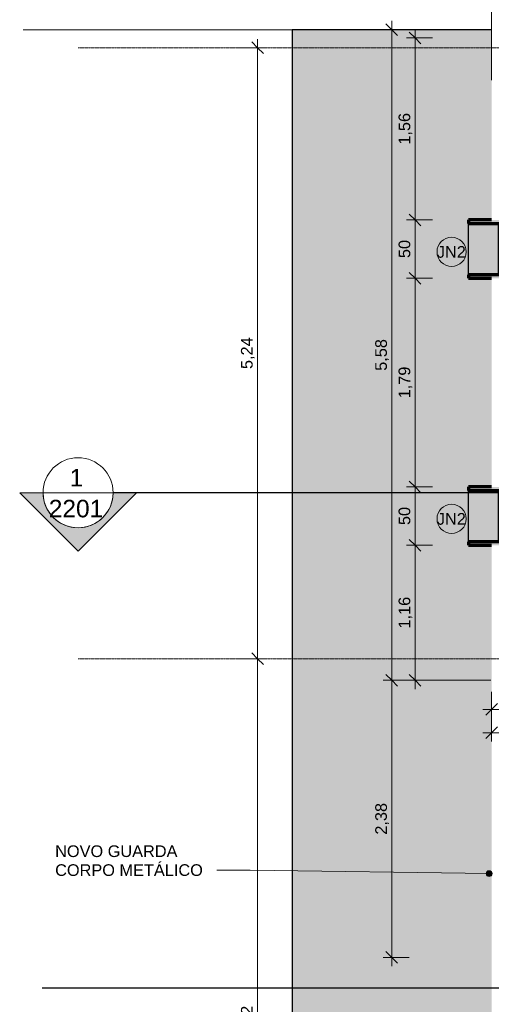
# Model space of a CAD drawing. Header units: millimetres. Extents: x -34108 to 9838, y -21919 to 4394.
# Tile 5 of 36: x -34108 to -30069, y -8870 to -433. Entities that reach past the tile are written whole.
import ezdxf

# ---------------------------------------------------------------- set-up
doc = ezdxf.new("R2010")
doc.units = ezdxf.units.MM
doc.linetypes.add('_Traço - ponto', pattern=[16, 12, -2, 0, -2])
for name, color, linetype, lineweight in [('A-ANNO-DIMS', 211, 'Continuous', 9), ('A-ANNO-DIMS-50', 211, 'Continuous', 9), ('A-FLOR', 192, 'Continuous', 18), ('A-FLOR-PATT', 8, 'Continuous', 25), ('A-GLAZ', 151, 'Continuous', 18), ('A-GLAZ-IDEN', 152, 'Continuous', 9), ('G-ANNO-SYMB', 111, 'Continuous', 9), ('G-ANNO-TEXT', 231, 'Continuous', 9), ('S-GRID', 1, 'Continuous', 9)]:
    doc.layers.add(name, color=color, linetype=linetype, lineweight=lineweight)
doc.styles.add('Arial_3', font='arial.ttf', dxfattribs={"height": 150})
doc.styles.add('Arial_4', font='arial.ttf', dxfattribs={"height": 100})
doc.dimstyles.new('Diagonal_-_2_0mm_Arial', dxfattribs={"dimscale": 304.8, "dimtxt": 102.02594, "dimasz": 0.328084, "dimexe": 0.246063, "dimexo": 0.0625, "dimgap": 0.024606, "dimtad": 1, "dimlfac": 0.001, "dimrnd": 0.01, "dimzin": 0, "dimdsep": 46, "dimtxsty": 'Arial_4', "dimblk1": 'OBLIQUE', "dimblk2": 'OBLIQUE', "dimsah": 1, "dimcen": 0.09, "dimdle": 0.246063, "dimadec": 0, "dimazin": 0, "dimtfac": 1, "dimtdec": 4, "dimtix": 1, "dimtmove": 0, "dimatfit": 3, "dimfxl": 0.492126, "dimfxlon": 1, "dimtvp": 1, "dimtolj": 1, "dimtzin": 0, "dimarcsym": 2})
doc.dimstyles.new('Diagonal_-_2_0mm_Arial_1', dxfattribs={"dimscale": 304.8, "dimtxt": 102.02594, "dimasz": 0.328084, "dimexe": 0.246063, "dimexo": 0.0625, "dimgap": 0.024606, "dimtad": 1, "dimdec": 0, "dimlfac": 0.1, "dimdsep": 46, "dimtxsty": 'Arial_4', "dimblk1": 'OBLIQUE', "dimblk2": 'OBLIQUE', "dimsah": 1, "dimcen": 0.09, "dimdle": 0.246063, "dimadec": 0, "dimazin": 0, "dimtfac": 1, "dimtdec": 4, "dimtix": 1, "dimtmove": 0, "dimatfit": 3, "dimfxl": 0.492126, "dimfxlon": 1, "dimtvp": 1, "dimtolj": 1, "dimtzin": 0, "dimarcsym": 2})

# ---------------------------------------------------------------- blocks, each defined once
blk = doc.blocks.new('Janela branca translucida - JN2 - Janela branca translucida-4332272-PLANTA TÉRREO - MANTER _ CONSTRUIR')
at = {"layer": 'A-GLAZ', "lineweight": 25}
h = blk.add_hatch(color=173, dxfattribs=at)
h.paths.add_polyline_path([(-250, 78.75), (-250, -108.75), (-220, -108.75), (-220, 276.35), (-250, 276.35), (-250, 187.02)], flags=0)
h.paths.add_polyline_path([(220, 276.35), (220, -108.75), (250, -108.75), (250, 276.35)], flags=0)
h = blk.add_hatch(color=254, dxfattribs=at)
h.paths.add_polyline_path([(-220, 0), (-220, -108.75), (220, -108.75), (220, 0)], flags=0)
h.paths.add_polyline_path([(-220, 276.35), (-220, 15), (220, 15), (220, 276.35)], flags=0)
blk.add_hatch(color=173, dxfattribs=at).paths.add_polyline_path([(-220, 0), (220, 0), (220, 15), (-220, 15)], flags=0)
at = {"layer": 'A-GLAZ', "color": 7, "lineweight": 70}
for p, q in [((-250, 276.35), (-250, 78.75)), ((-220, 276.35), (-250, 276.35)), ((-220, -108.75), (-220, 276.35)), ((250, 276.35), (220, 276.35)), ((220, 276.35), (220, -108.75)), ((250, 78.75), (250, 276.35)), ((-220, 15), (-220, 0)), ((220, 15), (-220, 15)), ((-220, 0), (220, 0)), ((220, 0), (220, 15)), ((-250, -78.75), (-250, -108.75)), ((250, -108.75), (250, -78.75)), ((-250, -108.75), (-220, -108.75)), ((220, -108.75), (250, -108.75))]:
    blk.add_line(p, q, dxfattribs=at)
at = {"layer": 'A-GLAZ', "color": 5, "lineweight": 25}
for p, q in [((-220, 276.35), (220, 276.35)), ((-220, 0), (220, 0)), ((220, -108.75), (-220, -108.75))]:
    blk.add_line(p, q, dxfattribs=at)
blk = doc.blocks.new('Section - M_Section head ABNT-2836546-PLANTA TÉRREO - MANTER _ CONSTRUIR')
at = {"layer": 'G-ANNO-SYMB'}
h = blk.add_hatch(color=256, dxfattribs=at)
edge = h.paths.add_edge_path(flags=0)
edge.add_line((-6, 10), (4, 0))
edge.add_line((4, 0), (0, 0))
edge.add_arc((-6, 0), 6, 0, 180)
edge.add_line((-12, 0), (-16, 0))
edge.add_line((-16, 0), (-6, 10))
for p, q in [((-16, 0), (-6, 10)), ((-6, 10), (-16, 0)), ((4, 0), (-6, 10)), ((4, 0), (-6, 10)), ((0, 0), (4, 0)), ((-16, 0), (-12, 0))]:
    blk.add_line(p, q, dxfattribs=at)
for start, end in [(360, 180), (0, 180), (180, 0)]:
    blk.add_arc((-6, 0), 6, start, end, dxfattribs=at)
blk = doc.blocks.new('DIMBLOCK2-PLANTA TÉRREO - MANTER _ CONSTRUIR')
at = {"layer": 'A-ANNO-DIMS-50', "lineweight": 18}
for p, q in [((-32071, -5908.5), (-32121, -5858.5)), ((-32071, -5908.5), (-32021, -5958.5)), ((-32071, -12128.5), (-32121, -12078.5)), ((-32071, -12128.5), (-32021, -12178.5))]:
    blk.add_line(p, q, dxfattribs=at)
at = {"layer": 'A-ANNO-DIMS-50'}
for p, q in [((-32221, -5908.5), (-31996, -5908.5)), ((-32071, -5908.5), (-32221, -5908.5)), ((-32071, -12128.5), (-32071, -5908.5)), ((-32221, -12128.5), (-31996, -12128.5)), ((-32071, -12128.5), (-32221, -12128.5))]:
    blk.add_line(p, q, dxfattribs=at)
at = {"layer": 'A-ANNO-DIMS-50', "color": 0, "insert": (-32213, -9154.2), "char_height": 100, "width": 325.653, "attachment_point": 1, "rotation": 90, "line_spacing_factor": 0.941778, "style": 'Arial_4'}
blk.add_mtext('6,22', dxfattribs=at)
blk = doc.blocks.new('_Oblique')
at = {"color": 0, "linetype": 'ByBlock', "lineweight": -2}
blk.add_line((-0.5, -0.5), (0.5, 0.5), dxfattribs=at)
blk = doc.blocks.new('DIMBLOCK3-PLANTA TÉRREO - MANTER _ CONSTRUIR')
at = {"layer": 'A-ANNO-DIMS-50'}
for p, q in [((-32221, -673.5), (-31996, -673.5)), ((-32071, -673.5), (-32221, -673.5)), ((-32071, -5908.5), (-32071, -598.5)), ((-32221, -5908.5), (-31996, -5908.5)), ((-32071, -5908.5), (-32221, -5908.5))]:
    blk.add_line(p, q, dxfattribs=at)
at = {"layer": 'A-ANNO-DIMS-50', "lineweight": 18}
for p, q in [((-32071, -673.5), (-32121, -623.5)), ((-32071, -673.5), (-32021, -723.5)), ((-32071, -5908.5), (-32121, -5858.5)), ((-32071, -5908.5), (-32021, -5958.5))]:
    blk.add_line(p, q, dxfattribs=at)
at = {"layer": 'A-ANNO-DIMS-50', "color": 0, "insert": (-32213, -3426.7), "char_height": 100, "width": 325.653, "attachment_point": 1, "rotation": 90, "line_spacing_factor": 0.941778, "style": 'Arial_4'}
blk.add_mtext('5,24', dxfattribs=at)
blk = doc.blocks.new('DIMBLOCK84-PLANTA TÉRREO - MANTER _ CONSTRUIR')
at = {"layer": 'A-ANNO-DIMS-50', "lineweight": 18}
for p, q in [((-30921.1, -518.5), (-30971.1, -468.5)), ((-30921.1, -518.5), (-30871.1, -568.5)), ((-30921.1, -6093.5), (-30971.1, -6043.5)), ((-30921.1, -6093.5), (-30871.1, -6143.5))]:
    blk.add_line(p, q, dxfattribs=at)
at = {"layer": 'A-ANNO-DIMS-50'}
for p, q in [((-30921.1, -443.5), (-30921.1, -6168.5)), ((-30771.1, -518.5), (-30996.1, -518.5)), ((-30921.1, -518.5), (-30771.1, -518.5)), ((-30071.9, -6093.5), (-30996.1, -6093.5)), ((-30921.1, -6093.5), (-30071.9, -6093.5))]:
    blk.add_line(p, q, dxfattribs=at)
at = {"layer": 'A-ANNO-DIMS-50', "color": 0, "insert": (-31063.1, -3441.7), "char_height": 100, "width": 325.653, "attachment_point": 1, "rotation": 90, "line_spacing_factor": 0.941778, "style": 'Arial_4'}
blk.add_mtext('5,58', dxfattribs=at)
blk = doc.blocks.new('DIMBLOCK85-PLANTA TÉRREO - MANTER _ CONSTRUIR')
at = {"layer": 'A-ANNO-DIMS-50', "lineweight": 18}
for p, q in [((-30721.1, -4936), (-30771.1, -4886)), ((-30721.1, -4936), (-30671.1, -4986)), ((-30721.1, -6093.5), (-30771.1, -6043.5)), ((-30721.1, -6093.5), (-30671.1, -6143.5))]:
    blk.add_line(p, q, dxfattribs=at)
at = {"layer": 'A-ANNO-DIMS-50'}
for p, q in [((-30571.1, -4936), (-30796.1, -4936)), ((-30721.1, -6168.5), (-30721.1, -4936)), ((-30721.1, -4936), (-30571.1, -4936)), ((-30571.1, -6093.5), (-30796.1, -6093.5)), ((-30721.1, -6093.5), (-30571.1, -6093.5))]:
    blk.add_line(p, q, dxfattribs=at)
at = {"layer": 'A-ANNO-DIMS-50', "color": 0, "insert": (-30863.1, -5650.4), "char_height": 100, "width": 325.653, "attachment_point": 1, "rotation": 90, "line_spacing_factor": 0.941778, "style": 'Arial_4'}
blk.add_mtext('1,16', dxfattribs=at)
blk = doc.blocks.new('DIMBLOCK86-PLANTA TÉRREO - MANTER _ CONSTRUIR')
at = {"layer": 'A-ANNO-DIMS-50', "lineweight": 18}
for p, q in [((-30721.1, -4436), (-30771.1, -4386)), ((-30721.1, -4436), (-30671.1, -4486)), ((-30721.1, -4936), (-30771.1, -4886)), ((-30721.1, -4936), (-30671.1, -4986))]:
    blk.add_line(p, q, dxfattribs=at)
at = {"layer": 'A-ANNO-DIMS-50'}
for p, q in [((-30571.1, -4436), (-30796.1, -4436)), ((-30721.1, -4936), (-30721.1, -4436)), ((-30721.1, -4436), (-30571.1, -4436)), ((-30571.1, -4936), (-30796.1, -4936)), ((-30721.1, -4936), (-30571.1, -4936))]:
    blk.add_line(p, q, dxfattribs=at)
at = {"layer": 'A-ANNO-DIMS-50', "color": 0, "insert": (-30863.1, -4763.5), "char_height": 100, "width": 186.088, "attachment_point": 1, "rotation": 90, "line_spacing_factor": 0.941778, "style": 'Arial_4'}
blk.add_mtext('50', dxfattribs=at)
blk = doc.blocks.new('DIMBLOCK87-PLANTA TÉRREO - MANTER _ CONSTRUIR')
at = {"layer": 'A-ANNO-DIMS-50', "lineweight": 18}
for p, q in [((-30721.1, -2648.3), (-30771.1, -2598.3)), ((-30721.1, -2648.3), (-30671.1, -2698.3)), ((-30721.1, -4436), (-30771.1, -4386)), ((-30721.1, -4436), (-30671.1, -4486))]:
    blk.add_line(p, q, dxfattribs=at)
at = {"layer": 'A-ANNO-DIMS-50'}
for p, q in [((-30571.1, -2648.3), (-30796.1, -2648.3)), ((-30721.1, -4436), (-30721.1, -2648.3)), ((-30721.1, -2648.3), (-30571.1, -2648.3)), ((-30571.1, -4436), (-30796.1, -4436)), ((-30721.1, -4436), (-30571.1, -4436))]:
    blk.add_line(p, q, dxfattribs=at)
at = {"layer": 'A-ANNO-DIMS-50', "color": 0, "insert": (-30863.1, -3677.8), "char_height": 100, "width": 325.653, "attachment_point": 1, "rotation": 90, "line_spacing_factor": 0.941778, "style": 'Arial_4'}
blk.add_mtext('1,79', dxfattribs=at)
blk = doc.blocks.new('DIMBLOCK88-PLANTA TÉRREO - MANTER _ CONSTRUIR')
at = {"layer": 'A-ANNO-DIMS-50', "lineweight": 18}
for p, q in [((-30721.1, -2148.3), (-30771.1, -2098.3)), ((-30721.1, -2148.3), (-30671.1, -2198.3)), ((-30721.1, -2648.3), (-30771.1, -2598.3)), ((-30721.1, -2648.3), (-30671.1, -2698.3))]:
    blk.add_line(p, q, dxfattribs=at)
at = {"layer": 'A-ANNO-DIMS-50'}
for p, q in [((-30571.1, -2148.3), (-30796.1, -2148.3)), ((-30721.1, -2648.3), (-30721.1, -2148.3)), ((-30721.1, -2148.3), (-30571.1, -2148.3)), ((-30571.1, -2648.3), (-30796.1, -2648.3)), ((-30721.1, -2648.3), (-30571.1, -2648.3))]:
    blk.add_line(p, q, dxfattribs=at)
at = {"layer": 'A-ANNO-DIMS-50', "color": 0, "insert": (-30863.1, -2475.8), "char_height": 100, "width": 186.088, "attachment_point": 1, "rotation": 90, "line_spacing_factor": 0.941778, "style": 'Arial_4'}
blk.add_mtext('50', dxfattribs=at)
blk = doc.blocks.new('DIMBLOCK89-PLANTA TÉRREO - MANTER _ CONSTRUIR')
at = {"layer": 'A-ANNO-DIMS-50'}
for p, q in [((-30571.1, -588.5), (-30796.1, -588.5)), ((-30721.1, -2148.3), (-30721.1, -513.5)), ((-30721.1, -588.5), (-30571.1, -588.5)), ((-30571.1, -2148.3), (-30796.1, -2148.3)), ((-30721.1, -2148.3), (-30571.1, -2148.3))]:
    blk.add_line(p, q, dxfattribs=at)
at = {"layer": 'A-ANNO-DIMS-50', "lineweight": 18}
for p, q in [((-30721.1, -588.5), (-30771.1, -538.5)), ((-30721.1, -588.5), (-30671.1, -638.5)), ((-30721.1, -2148.3), (-30771.1, -2098.3)), ((-30721.1, -2148.3), (-30671.1, -2198.3))]:
    blk.add_line(p, q, dxfattribs=at)
at = {"layer": 'A-ANNO-DIMS-50', "color": 0, "insert": (-30863.1, -1504.1), "char_height": 100, "width": 325.653, "attachment_point": 1, "rotation": 90, "line_spacing_factor": 0.941778, "style": 'Arial_4'}
blk.add_mtext('1,56', dxfattribs=at)
blk = doc.blocks.new('DIMBLOCK96-PLANTA TÉRREO - MANTER _ CONSTRUIR')
at = {"layer": 'A-ANNO-DIMS-50'}
for p, q in [((-30065.8, -6193.7), (-30065.8, -6418.7)), ((-30065.8, -6343.7), (-30065.8, -6193.7)), ((-28260.8, -6193.7), (-28260.8, -6418.7)), ((-28260.8, -6343.7), (-28260.8, -6193.7)), ((-30140.8, -6343.7), (-28260.8, -6343.7))]:
    blk.add_line(p, q, dxfattribs=at)
at = {"layer": 'A-ANNO-DIMS-50', "lineweight": 18}
for p, q in [((-30065.8, -6343.7), (-30015.8, -6293.7)), ((-28260.8, -6343.7), (-28210.8, -6293.7)), ((-30065.8, -6343.7), (-30115.8, -6393.7)), ((-28260.8, -6343.7), (-28310.8, -6393.7))]:
    blk.add_line(p, q, dxfattribs=at)
at = {"layer": 'A-ANNO-DIMS-50', "color": 0, "insert": (-29299, -6201.6), "char_height": 100, "width": 325.653, "attachment_point": 1, "line_spacing_factor": 0.941778, "style": 'Arial_4'}
blk.add_mtext('1,81', dxfattribs=at)
blk = doc.blocks.new('DIMBLOCK99-PLANTA TÉRREO - MANTER _ CONSTRUIR')
at = {"layer": 'A-ANNO-DIMS-50'}
for p, q in [((-30065.8, -6393.7), (-30065.8, -6618.7)), ((-30065.8, -6543.7), (-30065.8, -6393.7)), ((-24565.8, -6393.7), (-24565.8, -6618.7)), ((-24565.8, -6543.7), (-24565.8, -6393.7)), ((-30140.8, -6543.7), (-24490.8, -6543.7))]:
    blk.add_line(p, q, dxfattribs=at)
at = {"layer": 'A-ANNO-DIMS-50', "lineweight": 18}
for p, q in [((-30065.8, -6543.7), (-30015.8, -6493.7)), ((-24565.8, -6543.7), (-24515.8, -6493.7)), ((-30065.8, -6543.7), (-30115.8, -6593.7)), ((-24565.8, -6543.7), (-24615.8, -6593.7))]:
    blk.add_line(p, q, dxfattribs=at)
at = {"layer": 'A-ANNO-DIMS-50', "color": 0, "insert": (-27451.5, -6401.6), "char_height": 100, "width": 325.653, "attachment_point": 1, "line_spacing_factor": 0.941778, "style": 'Arial_4'}
blk.add_mtext('5,50', dxfattribs=at)
blk = doc.blocks.new('DIMBLOCK100-PLANTA TÉRREO - MANTER _ CONSTRUIR')
at = {"layer": 'A-ANNO-DIMS-50'}
for p, q in [((-30065.8, -950.1), (-30065.8, 2.7)), ((-24565.8, -917.7), (-24565.8, 2.7)), ((-30140.8, -72.3), (-24490.8, -72.3)), ((-30065.8, -72.3), (-30065.8, -950.1)), ((-24565.8, -72.3), (-24565.8, -917.7))]:
    blk.add_line(p, q, dxfattribs=at)
at = {"layer": 'A-ANNO-DIMS-50', "lineweight": 18}
for p, q in [((-30065.8, -72.3), (-30115.8, -122.3)), ((-30065.8, -72.3), (-30015.8, -22.3)), ((-24565.8, -72.3), (-24615.8, -122.3)), ((-24565.8, -72.3), (-24515.8, -22.3))]:
    blk.add_line(p, q, dxfattribs=at)
at = {"layer": 'A-ANNO-DIMS-50', "color": 0, "insert": (-27451.5, 69.7), "char_height": 100, "width": 325.653, "attachment_point": 1, "line_spacing_factor": 0.941778, "style": 'Arial_4'}
blk.add_mtext('5,50', dxfattribs=at)
blk = doc.blocks.new('DIMBLOCK110-PLANTA TÉRREO - MANTER _ CONSTRUIR')
at = {"layer": 'A-ANNO-DIMS-50', "lineweight": 18}
for p, q in [((-30921.1, -6093.5), (-30971.1, -6043.5)), ((-30921.1, -6093.5), (-30871.1, -6143.5)), ((-30921.1, -8468.5), (-30971.1, -8418.5)), ((-30921.1, -8468.5), (-30871.1, -8518.5))]:
    blk.add_line(p, q, dxfattribs=at)
at = {"layer": 'A-ANNO-DIMS-50'}
for p, q in [((-30921.1, -8543.5), (-30921.1, -6018.5)), ((-30771.1, -6093.5), (-30996.1, -6093.5)), ((-30921.1, -6093.5), (-30771.1, -6093.5)), ((-30771.1, -8468.5), (-30996.1, -8468.5)), ((-30921.1, -8468.5), (-30771.1, -8468.5))]:
    blk.add_line(p, q, dxfattribs=at)
at = {"layer": 'A-ANNO-DIMS-50', "color": 0, "insert": (-31063.1, -7416.7), "char_height": 100, "width": 325.653, "attachment_point": 1, "rotation": 90, "line_spacing_factor": 0.941778, "style": 'Arial_4'}
blk.add_mtext('2,38', dxfattribs=at)
blk = doc.blocks.new('TAG-Janela - Janela-240880-PLANTA TÉRREO - MANTER _ CONSTRUIR')
at = {"layer": 'A-GLAZ-IDEN'}
blk.add_circle((0, 0), 2.5, dxfattribs=at)

msp = doc.modelspace()

# ---------------------------------------------------------------- hatches: boundary and pattern name
at = {"layer": 'A-FLOR-PATT'}
msp.add_hatch(color=254, dxfattribs=at).paths.add_polyline_path([(-31475.292, -9498.492), (-30065.802, -9498.492), (-30065.802, -4935.992), (-30263.402, -4935.992), (-30263.402, -4435.992), (-30065.802, -4435.992), (-30065.802, -2648.292), (-30263.402, -2648.292), (-30263.402, -2148.292), (-30065.802, -2148.292), (-30065.802, -518.492), (-31775.802, -518.492), (-31775.802, -9498.492)], flags=0)
at = {"layer": 'G-ANNO-TEXT'}
h = msp.add_hatch(color=250, dxfattribs=at)
edge = h.paths.add_edge_path(flags=0)
edge.add_arc((-30087.751, -7750.521), 25, 0, 360)

# ---------------------------------------------------------------- linework, layer by layer
at = {"layer": 'A-FLOR'}
msp.add_line((-31775.802, -518.492), (-34077.729, -518.492), dxfattribs=at)
at = {"layer": 'A-FLOR', "color": 5, "lineweight": 25}
for p, q in [((-31775.802, -518.492), (-31775.802, -20085.566)), ((-30065.802, -518.492), (-31775.802, -518.492))]:
    msp.add_line(p, q, dxfattribs=at)
at = {"layer": 'G-ANNO-SYMB'}
msp.add_line((-33908.227, -4486.257), (-33308.227, -4486.257), dxfattribs=at)
at = {"layer": 'G-ANNO-SYMB', "lineweight": 25}
for p, q in [((6318.961, -4486.257), (-33308.227, -4486.257)), ((6430.214, -8732.566), (-33917.121, -8732.566))]:
    msp.add_line(p, q, dxfattribs=at)
at = {"layer": 'G-ANNO-TEXT', "color": 250}
for p, q in [((-32135.579, -7720.185), (-32419.789, -7720.185)), ((-30087.751, -7750.521), (-32135.579, -7720.185))]:
    msp.add_line(p, q, dxfattribs=at)
msp.add_circle((-30087.751, -7750.521), 25, dxfattribs=at)
at = {"layer": 'S-GRID', "linetype": '_Traço - ponto'}
for p, q in [((6504.181, -673.492), (-33608.19, -673.492)), ((6504.181, -5908.492), (-33608.19, -5908.492))]:
    msp.add_line(p, q, dxfattribs=at)

# ---------------------------------------------------------------- block references
at = {"layer": 'A-GLAZ', "color": 5, "lineweight": 25, "rotation": 89.99999999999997}
for p in [(-29987.052, -2398.292), (-29987.052, -4685.992)]:
    msp.add_blockref('Janela branca translucida - JN2 - Janela branca translucida-4332272-PLANTA TÉRREO - MANTER _ CONSTRUIR', p, dxfattribs=at)
at = {"layer": 'A-GLAZ-IDEN', "xscale": 49.99999999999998, "yscale": 49.99999999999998, "zscale": 49.99999999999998}
for p in [(-30408.695, -2422.658), (-30408.695, -4710.358)]:
    msp.add_blockref('TAG-Janela - Janela-240880-PLANTA TÉRREO - MANTER _ CONSTRUIR', p, dxfattribs=at)
at = {"layer": 'G-ANNO-SYMB', "extrusion": (0, 0, -1), "xscale": 49.99999999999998, "yscale": 49.99999999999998, "zscale": 49.99999999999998, "rotation": 180}
msp.add_blockref('Section - M_Section head ABNT-2836546-PLANTA TÉRREO - MANTER _ CONSTRUIR', (33308.227, -4486.257), dxfattribs=at)

# ---------------------------------------------------------------- texts
at = {"layer": 'A-GLAZ-IDEN', "char_height": 100, "width": 308.64969, "attachment_point": 1, "style": 'Arial_4'}
for insert in [(-30535.297, -2372.958), (-30535.297, -4660.658)]:
    msp.add_mtext('JN2', dxfattribs=dict(at, insert=insert))
at = {"layer": 'G-ANNO-SYMB', "char_height": 150, "attachment_point": 1, "style": 'Arial_3'}
for s, insert, width in [('1', (-33680.433, -4282.299), 144.30375), ('2201', (-33858.933, -4547.288), 577.215)]:
    msp.add_mtext(s, dxfattribs=dict(at, insert=insert, width=width))
at = {"layer": 'G-ANNO-TEXT', "color": 7, "char_height": 100, "attachment_point": 1, "style": 'Arial_4'}
for s, insert, width in [('NOVO GUARDA ', (-33804.618, -7508.128), 1338.81813), ('CORPO METÁLICO', (-33804.618, -7670.185), 1555.27375)]:
    msp.add_mtext(s, dxfattribs=dict(at, insert=insert, width=width))

# ---------------------------------------------------------------- dimensions: what is measured, and where the dimension line sits
at = {"layer": 'A-ANNO-DIMS'}
for base, p1, p2, override, picture, middle in [((-24565.802, -72.317), (-30065.802, -950.095), (-24565.802, -917.715), {"dimpost": '<>', "dimfxl": 5500.095314}, 'DIMBLOCK100-PLANTA TÉRREO - MANTER _ CONSTRUIR', (-27315.802, -13.759)), ((-28260.802117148, -6343.656506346), (-30065.802117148, -6193.656506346), (-28260.802117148, -6193.656506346), {"dimpost": '<>', "dimfxl": 1805}, 'DIMBLOCK96-PLANTA TÉRREO - MANTER _ CONSTRUIR', (-29163.302117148, -6285.099207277)), ((-24565.802, -6543.657), (-30065.802, -6393.657), (-24565.802, -6393.657), {"dimpost": '<>', "dimfxl": 5500}, 'DIMBLOCK99-PLANTA TÉRREO - MANTER _ CONSTRUIR', (-27315.802, -6485.099))]:
    dim = msp.add_linear_dim(base=base, p1=p1, p2=p2, dimstyle='Diagonal_-_2_0mm_Arial', override=override, dxfattribs=at)
    dim.commit()
    dim.dimension.update_dxf_attribs({"geometry": picture, "text_midpoint": middle})
for base, p1, p2, dimstyle, override, picture, middle in [((-30921.095479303, -6093.491622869), (-30771.095479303, -518.491622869), (-30071.898117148, -6093.491622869), 'Diagonal_-_2_0mm_Arial', {"dimpost": '<>', "dimfxl": 5618.674394}, 'DIMBLOCK84-PLANTA TÉRREO - MANTER _ CONSTRUIR', (-30979.652778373, -3305.991622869)), ((-30721.095, -588.492), (-30571.095, -2148.292), (-30571.095, -588.492), 'Diagonal_-_2_0mm_Arial', {"dimpost": '<>', "dimfxl": 1559.8}, 'DIMBLOCK89-PLANTA TÉRREO - MANTER _ CONSTRUIR', (-30779.653, -1368.392)), ((-32070.990462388, -673.491622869), (-32220.990462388, -5908.491622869), (-32220.990462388, -673.491622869), 'Diagonal_-_2_0mm_Arial', {"dimpost": '<>', "dimfxl": 5235}, 'DIMBLOCK3-PLANTA TÉRREO - MANTER _ CONSTRUIR', (-32129.547761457, -3290.991622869)), ((-30721.095, -2148.292), (-30571.095, -2648.292), (-30571.095, -2148.292), 'Diagonal_-_2_0mm_Arial_1', {"dimpost": '<>', "dimfxl": 500}, 'DIMBLOCK88-PLANTA TÉRREO - MANTER _ CONSTRUIR', (-30779.653, -2398.292)), ((-30721.095, -2648.292), (-30571.095, -4435.992), (-30571.095, -2648.292), 'Diagonal_-_2_0mm_Arial', {"dimpost": '<>', "dimfxl": 1787.7}, 'DIMBLOCK87-PLANTA TÉRREO - MANTER _ CONSTRUIR', (-30779.653, -3542.142)), ((-30721.095, -4435.992), (-30571.095, -4935.992), (-30571.095, -4435.992), 'Diagonal_-_2_0mm_Arial_1', {"dimpost": '<>', "dimfxl": 500}, 'DIMBLOCK86-PLANTA TÉRREO - MANTER _ CONSTRUIR', (-30779.653, -4685.992)), ((-30721.095, -4935.992), (-30571.095, -6093.492), (-30571.095, -4935.992), 'Diagonal_-_2_0mm_Arial', {"dimpost": '<>', "dimfxl": 1157.5}, 'DIMBLOCK85-PLANTA TÉRREO - MANTER _ CONSTRUIR', (-30779.653, -5514.742)), ((-32070.99, -5908.492), (-32220.99, -12128.492), (-32220.99, -5908.492), 'Diagonal_-_2_0mm_Arial', {"dimpost": '<>', "dimfxl": 6220}, 'DIMBLOCK2-PLANTA TÉRREO - MANTER _ CONSTRUIR', (-32129.548, -9018.492)), ((-30921.095479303, -6093.491622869), (-30771.095479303, -8468.491622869), (-30771.095479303, -6093.491622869), 'Diagonal_-_2_0mm_Arial', {"dimpost": '<>', "dimfxl": 2375}, 'DIMBLOCK110-PLANTA TÉRREO - MANTER _ CONSTRUIR', (-30979.686884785, -7280.991622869))]:
    dim = msp.add_linear_dim(base=base, p1=p1, p2=p2, angle=90, dimstyle=dimstyle, override=override, dxfattribs=at)
    dim.commit()
    dim.dimension.update_dxf_attribs({"geometry": picture, "text_midpoint": middle})

doc.saveas('drawing.dxf')
